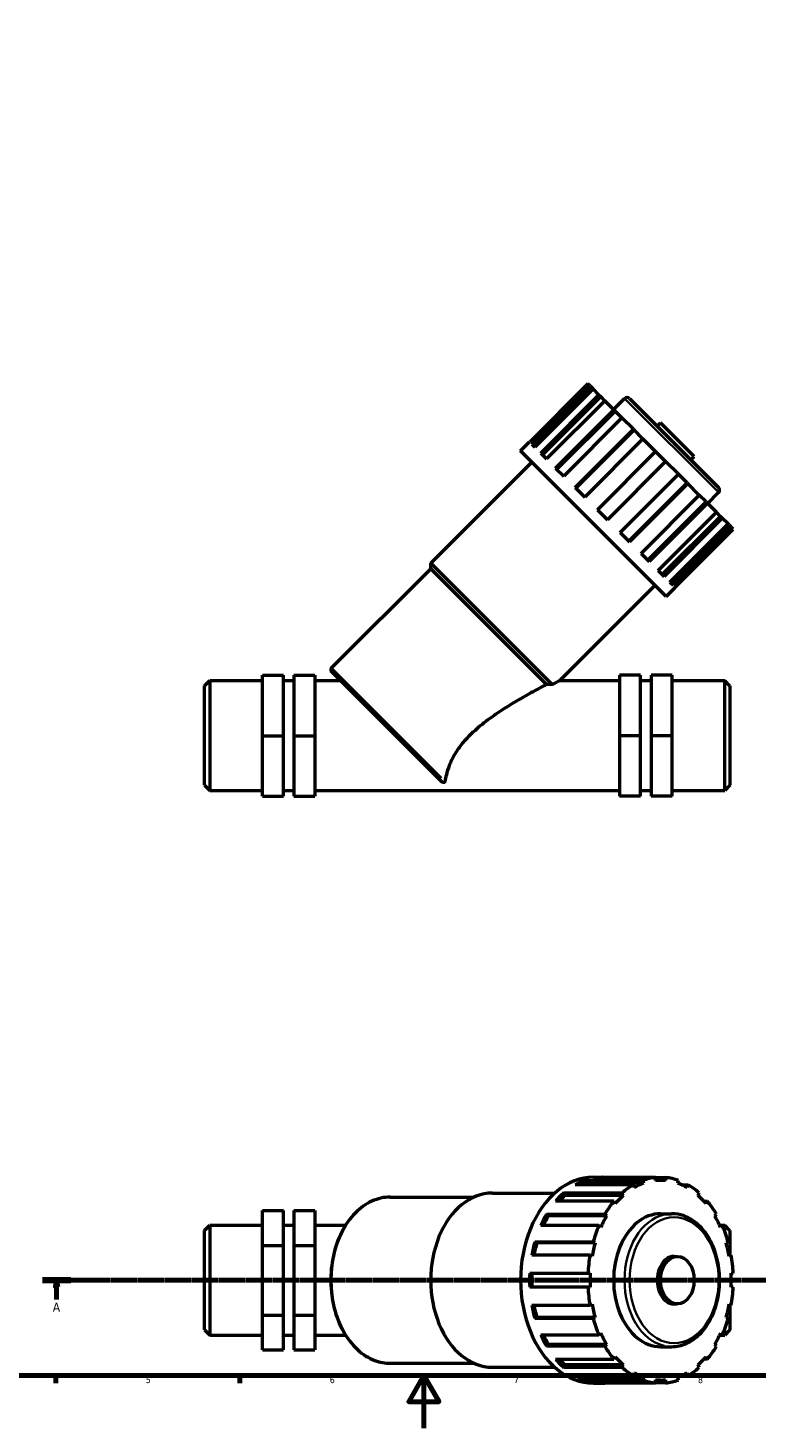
# Model space of a CAD drawing. Header units: millimetres. Extents: x 0 to 902, y 0 to 1066.
# Tile 2 of 7: x 270 to 547, y 0 to 533. Entities that reach past the tile are written whole.
import ezdxf

# ---------------------------------------------------------------- set-up
doc = ezdxf.new("R2010")
doc.units = ezdxf.units.MM
doc.linetypes.add('CHAIN', pattern=[0.7087, 0.4724, -0.0591, 0.1181, -0.0591])
for name, color, linetype, lineweight in [('Border (ISO)', 7, 'Continuous', 70), ('Section Line (ISO)', 7, 'CHAIN', 70), ('Visible (ISO)', 7, 'Continuous', 50), ('Visible Narrow (ISO)', 7, 'Continuous', 35)]:
    doc.layers.add(name, color=color, linetype=linetype, lineweight=lineweight)
doc.styles.add('Label Text (ISO)', font='tahoma.ttf')
doc.styles.add('Note Text (ISO)', font='tahoma.ttf')

# ---------------------------------------------------------------- blocks, each defined once
blk = doc.blocks.new('Borders Default Border')
at = {"layer": 'Border (ISO)'}
for p, q in [((280.33, 20), (280.33, 17.1)), ((350.42, 20), (350.42, 17.1)), ((490.58, 20), (490.58, 17.1))]:
    blk.add_line(p, q, dxfattribs=at)
at = {"layer": 'Border (ISO)', "flags": 128}
for points in [[(20, 20), (20, 574), (821, 574), (821, 20), (20, 20)], [(420.5, 0), (420.5, 20), (414.73, 10), (426.27, 10), (420.5, 20)]]:
    blk.add_lwpolyline(points, dxfattribs=at)
at = {"layer": 'Border (ISO)', "color": 232, "true_color": 0xca0064, "char_height": 2.5, "attachment_point": 7, "style": 'Note Text (ISO)'}
for s, insert in [('5', (314.64, 17.05)), ('6', (384.66, 17.05)), ('7', (454.77, 17.1)), ('8', (524.81, 17.04))]:
    blk.add_mtext(s, dxfattribs=dict(at, insert=insert))
blk = doc.blocks.new('2dTransSection0')
at = {"layer": 'Section Line (ISO)', "linetype": 'CHAIN'}
blk.add_line((275.26, 56.29), (664.83, 56.29), dxfattribs=at)
at = {"layer": 'Section Line (ISO)', "linetype": 'Continuous', "lineweight": 140}
for p, q in [((275.26, 56.29), (286.12, 56.29)), ((653.97, 56.29), (664.83, 56.29))]:
    blk.add_line(p, q, dxfattribs=at)
at = {"layer": 'Section Line (ISO)', "linetype": 'Continuous'}
for p, q in [((280.69, 56.29), (280.19, 53.79)), ((280.19, 53.79), (281.19, 53.79)), ((280.69, 53.79), (280.69, 56.29)), ((281.19, 53.79), (280.69, 56.29)), ((280.69, 48.91), (280.69, 53.79)), ((659.4, 56.29), (658.9, 53.79)), ((658.9, 53.79), (659.9, 53.79)), ((659.4, 53.79), (659.4, 56.29)), ((659.9, 53.79), (659.4, 56.29)), ((659.4, 48.91), (659.4, 53.79))]:
    blk.add_line(p, q, dxfattribs=at)
at = {"layer": 'Section Line (ISO)', "linetype": 'Continuous', "flags": 128}
for points in [[(281.19, 53.79), (280.69, 56.29), (280.19, 53.79), (281.19, 53.79)], [(659.9, 53.79), (659.4, 56.29), (658.9, 53.79), (659.9, 53.79)]]:
    blk.add_lwpolyline(points, dxfattribs=at)
at = {"layer": 'Section Line (ISO)'}
for points in [[(281.19, 53.79), (280.69, 56.29), (280.19, 53.79), (281.19, 53.79)], [(659.9, 53.79), (659.4, 56.29), (658.9, 53.79), (659.9, 53.79)]]:
    blk.add_solid(points, dxfattribs=at)
at = {"layer": 'Section Line (ISO)', "char_height": 3.5, "attachment_point": 7, "style": 'Label Text (ISO)'}
for insert in [(279.2, 44.29), (657.91, 44.29)]:
    blk.add_mtext('A', dxfattribs=dict(at, insert=insert))

msp = doc.modelspace()

# ---------------------------------------------------------------- linework, layer by layer
at = {"layer": 'Visible (ISO)'}
for p, q in [((482.944, 397.662), (460.772, 375.49)), ((461.54, 374.722), (483.712, 396.894)), ((484.505, 396.101), (462.333, 373.929)), ((484.883, 395.723), (462.711, 373.551)), ((483.712, 396.894), (482.944, 397.662)), ((483.712, 396.894), (484.505, 396.101)), ((484.883, 395.723), (484.505, 396.101)), ((487.111, 393.495), (484.883, 395.723)), ((464.939, 371.323), (487.111, 393.495)), ((487.785, 392.821), (465.613, 370.649)), ((489.339, 391.267), (467.167, 369.095)), ((487.111, 393.495), (487.785, 392.821)), ((489.339, 391.267), (487.785, 392.821)), ((492.809, 387.797), (489.339, 391.267)), ((492.686, 387.92), (496.855, 392.089)), ((498.751, 392.089), (532.672, 358.168)), ((470.637, 365.625), (492.809, 387.797)), ((493.299, 387.307), (471.127, 365.135)), ((495.875, 384.731), (473.703, 362.559)), ((492.809, 387.797), (493.299, 387.307)), ((495.875, 384.731), (493.299, 387.307)), ((500.248, 380.358), (495.875, 384.731)), ((478.076, 358.186), (500.248, 380.358)), ((500.505, 380.101), (478.333, 357.929)), ((500.248, 380.358), (500.505, 380.101)), ((503.852, 376.754), (500.505, 380.101)), ((509.315, 381.524), (510.595, 382.803)), ((523.386, 370.012), (510.595, 382.803)), ((457.296, 372.144), (460.707, 375.555)), ((460.707, 375.555), (460.772, 375.49)), ((461.54, 374.722), (462.711, 373.551)), ((503.852, 376.754), (481.68, 354.582)), ((508.7, 371.907), (503.852, 376.754)), ((512.726, 316.713), (457.296, 372.144)), ((464.939, 371.323), (467.167, 369.095)), ((486.527, 349.735), (508.7, 371.907)), ((512.49, 368.117), (490.318, 345.945)), ((512.49, 368.117), (508.7, 371.907)), ((517.337, 363.27), (512.49, 368.117)), ((522.107, 368.732), (523.386, 370.012)), ((423.082, 329.402), (461.56, 367.88)), ((470.637, 365.625), (473.703, 362.559)), ((495.165, 341.097), (517.337, 363.27)), ((520.684, 359.922), (517.337, 363.27)), ((478.076, 358.186), (481.68, 354.582)), ((520.684, 359.922), (498.512, 337.75)), ((520.941, 359.665), (498.769, 337.493)), ((520.684, 359.922), (520.941, 359.665)), ((525.314, 355.292), (520.941, 359.665)), ((503.142, 333.12), (525.314, 355.292)), ((527.89, 352.716), (505.718, 330.544)), ((528.38, 352.226), (506.208, 330.054)), ((527.89, 352.716), (525.314, 355.292)), ((527.89, 352.716), (528.38, 352.226)), ((531.85, 348.756), (528.38, 352.226)), ((528.503, 352.103), (532.672, 356.273)), ((486.527, 349.735), (490.318, 345.945)), ((509.678, 326.584), (531.85, 348.756)), ((533.404, 347.203), (511.232, 325.03)), ((533.404, 347.203), (531.85, 348.756)), ((533.404, 347.203), (534.078, 346.528)), ((534.078, 346.528), (511.906, 324.356)), ((514.134, 322.128), (536.306, 344.3)), ((536.684, 343.922), (514.512, 321.75)), ((537.477, 343.129), (515.305, 320.957)), ((516.073, 320.189), (538.245, 342.361)), ((536.306, 344.3), (534.078, 346.528)), ((536.684, 343.922), (536.306, 344.3)), ((536.684, 343.922), (537.477, 343.129)), ((538.245, 342.361), (537.477, 343.129)), ((495.165, 341.097), (498.769, 337.493)), ((503.142, 333.12), (506.208, 330.054)), ((385.311, 289.499), (423.082, 327.27)), ((469.321, 283.163), (423.082, 329.402)), ((423.082, 327.27), (423.082, 329.402)), ((467.167, 283.185), (423.082, 327.27)), ((509.678, 326.584), (511.906, 324.356)), ((472.167, 284.682), (508.463, 320.977)), ((512.726, 316.713), (516.138, 320.125)), ((514.134, 322.128), (515.305, 320.957)), ((516.073, 320.189), (516.138, 320.125)), ((427.006, 246.39), (385.311, 288.085)), ((336.99, 282.682), (338.99, 284.682)), ((336.99, 244.772), (336.99, 282.682)), ((338.99, 284.682), (338.99, 242.772)), ((338.99, 284.682), (358.99, 284.682)), ((358.99, 286.777), (366.99, 286.777)), ((358.99, 286.676), (358.99, 286.777)), ((358.99, 286.676), (366.99, 286.676)), ((358.99, 263.625), (358.99, 286.676)), ((366.99, 286.676), (366.99, 286.777)), ((366.99, 263.625), (366.99, 286.676)), ((366.99, 284.682), (370.99, 284.682)), ((370.99, 286.777), (370.99, 286.676)), ((370.99, 286.777), (378.99, 286.777)), ((370.99, 286.676), (370.99, 263.625)), ((370.99, 286.676), (378.99, 286.676)), ((378.99, 286.777), (378.99, 286.676)), ((378.99, 286.676), (378.99, 263.625)), ((378.99, 284.682), (388.715, 284.682)), ((472.167, 284.682), (494.99, 284.682)), ((502.99, 286.777), (494.99, 286.777)), ((494.99, 286.777), (494.99, 286.676)), ((502.99, 286.676), (494.99, 286.676)), ((494.99, 286.676), (494.99, 263.625)), ((502.99, 286.676), (502.99, 286.777)), ((502.99, 263.625), (502.99, 286.676)), ((502.99, 284.682), (506.99, 284.682)), ((506.99, 286.777), (506.99, 286.676)), ((514.99, 286.777), (506.99, 286.777)), ((506.99, 286.676), (506.99, 263.625)), ((514.99, 286.676), (506.99, 286.676)), ((514.99, 286.676), (514.99, 286.777)), ((514.99, 263.625), (514.99, 286.676)), ((514.99, 284.682), (534.99, 284.682)), ((534.99, 242.772), (534.99, 284.682)), ((536.99, 282.682), (534.99, 284.682)), ((536.99, 282.682), (536.99, 244.772)), ((358.99, 263.625), (366.99, 263.625)), ((358.99, 240.676), (358.99, 263.625)), ((366.99, 240.676), (366.99, 263.625)), ((370.99, 263.625), (370.99, 240.676)), ((370.99, 263.625), (378.99, 263.625)), ((378.99, 263.625), (378.99, 240.676)), ((502.99, 263.625), (494.99, 263.625)), ((494.99, 263.625), (494.99, 240.676)), ((502.99, 240.676), (502.99, 263.625)), ((506.99, 263.625), (506.99, 240.676)), ((514.99, 263.625), (506.99, 263.625)), ((514.99, 240.676), (514.99, 263.625)), ((336.99, 244.772), (338.99, 242.772)), ((338.99, 242.772), (358.99, 242.772)), ((358.99, 240.676), (366.99, 240.676)), ((366.99, 242.772), (370.99, 242.772)), ((370.99, 240.676), (378.99, 240.676)), ((378.99, 242.772), (494.99, 242.772)), ((502.99, 240.676), (494.99, 240.676)), ((502.99, 242.772), (506.99, 242.772)), ((514.99, 240.676), (506.99, 240.676)), ((514.99, 242.772), (534.99, 242.772)), ((536.99, 244.772), (534.99, 242.772)), ((500.248, 92.655), (478.076, 92.655)), ((481.68, 94.311), (503.852, 94.311)), ((481.68, 94.311), (481.938, 93.19)), ((504.11, 93.19), (481.938, 93.19)), ((485.011, 95.489), (488.423, 95.489)), ((508.7, 95.397), (486.527, 95.397)), ((500.505, 91.534), (500.248, 92.655)), ((503.852, 94.311), (504.11, 93.19)), ((508.7, 95.397), (512.49, 95.397)), ((508.7, 94.218), (508.7, 95.397)), ((510.595, 94.313), (508.7, 94.313)), ((512.49, 95.397), (512.49, 94.218)), ((517.079, 93.19), (517.337, 94.311)), ((518.447, 92.655), (520.941, 92.655)), ((520.941, 92.655), (520.684, 91.534)), ((407.697, 87.951), (439.544, 87.951)), ((446.533, 89.459), (470.241, 89.459)), ((492.809, 86.354), (470.637, 86.354)), ((473.703, 89.504), (495.875, 89.504)), ((473.703, 89.504), (474.193, 88.551)), ((496.365, 88.551), (474.193, 88.551)), ((493.299, 85.4), (492.809, 86.354)), ((495.875, 89.504), (496.365, 88.551)), ((524.824, 88.551), (525.314, 89.504)), ((527.054, 86.354), (528.38, 86.354)), ((528.38, 86.354), (527.89, 85.4)), ((358.99, 82.852), (366.99, 82.852)), ((358.99, 69.485), (358.99, 82.852)), ((366.99, 69.485), (366.99, 82.852)), ((370.99, 82.852), (370.99, 69.485)), ((370.99, 82.852), (378.99, 82.852)), ((378.99, 82.852), (378.99, 69.485)), ((467.167, 81.446), (489.339, 81.446)), ((467.167, 81.446), (467.841, 80.753)), ((490.013, 80.753), (467.841, 80.753)), ((489.339, 81.446), (490.013, 80.753)), ((510.595, 81.62), (514.764, 81.62)), ((531.176, 80.753), (531.85, 81.446)), ((336.99, 75.249), (338.99, 77.249)), ((336.99, 37.339), (336.99, 75.249)), ((338.99, 77.249), (338.99, 35.339)), ((338.99, 77.249), (358.99, 77.249)), ((366.99, 77.249), (370.99, 77.249)), ((378.99, 77.249), (390.682, 77.249)), ((487.111, 77.11), (464.939, 77.11)), ((487.785, 76.417), (487.111, 77.11)), ((533.026, 77.249), (534.99, 77.249)), ((533.091, 77.11), (534.078, 77.11)), ((534.078, 77.11), (533.404, 76.417)), ((534.99, 74.895), (534.99, 77.249)), ((536.99, 75.249), (534.99, 77.249)), ((536.99, 75.249), (536.99, 65.829)), ((358.99, 69.485), (366.99, 69.485)), ((358.99, 42.927), (358.99, 69.485)), ((366.99, 42.927), (366.99, 69.485)), ((370.99, 69.485), (370.99, 42.927)), ((370.99, 69.485), (378.99, 69.485)), ((378.99, 69.485), (378.99, 42.927)), ((462.711, 70.926), (484.883, 70.926)), ((462.711, 70.926), (463.504, 70.562)), ((485.676, 70.562), (463.504, 70.562)), ((484.883, 70.926), (485.676, 70.562)), ((535.513, 70.562), (536.306, 70.926)), ((483.712, 65.829), (461.54, 65.829)), ((484.505, 65.464), (483.712, 65.829)), ((515.711, 65.339), (516.99, 65.339)), ((536.619, 65.829), (537.477, 65.829)), ((537.477, 65.829), (536.684, 65.464)), ((460.772, 58.974), (482.944, 58.974)), ((482.944, 58.974), (483.778, 58.974)), ((537.411, 58.974), (538.245, 58.974)), ((482.944, 53.614), (460.772, 53.614)), ((483.778, 53.614), (482.944, 53.614)), ((538.245, 53.614), (537.411, 53.614)), ((358.99, 42.927), (366.99, 42.927)), ((358.99, 29.736), (358.99, 42.927)), ((366.99, 29.736), (366.99, 42.927)), ((370.99, 42.927), (370.99, 29.736)), ((370.99, 42.927), (378.99, 42.927)), ((378.99, 42.927), (378.99, 29.736)), ((461.54, 46.759), (483.712, 46.759)), ((483.712, 46.759), (484.505, 47.123)), ((515.711, 47.249), (516.99, 47.249)), ((537.477, 46.759), (536.619, 46.759)), ((536.684, 47.123), (537.477, 46.759)), ((536.99, 46.759), (536.99, 37.339)), ((336.99, 37.339), (338.99, 35.339)), ((463.504, 42.026), (462.711, 41.661)), ((484.883, 41.661), (462.711, 41.661)), ((485.676, 42.026), (463.504, 42.026)), ((485.676, 42.026), (484.883, 41.661)), ((534.99, 35.339), (534.99, 37.692)), ((536.99, 37.339), (534.99, 35.339)), ((536.306, 41.661), (535.513, 42.026)), ((338.99, 35.339), (358.99, 35.339)), ((366.99, 35.339), (370.99, 35.339)), ((378.99, 35.339), (390.682, 35.339)), ((464.939, 35.478), (487.111, 35.478)), ((487.111, 35.478), (487.785, 36.17)), ((533.026, 35.339), (534.99, 35.339)), ((534.078, 35.478), (533.091, 35.478)), ((533.404, 36.17), (534.078, 35.478)), ((358.99, 29.736), (366.99, 29.736)), ((370.99, 29.736), (378.99, 29.736)), ((467.841, 31.834), (467.167, 31.141)), ((489.339, 31.141), (467.167, 31.141)), ((490.013, 31.834), (467.841, 31.834)), ((490.013, 31.834), (489.339, 31.141)), ((492.809, 26.234), (493.299, 27.187)), ((510.595, 30.968), (514.764, 30.968)), ((527.89, 27.187), (528.38, 26.234)), ((531.85, 31.141), (531.176, 31.834)), ((407.697, 24.636), (439.544, 24.636)), ((446.533, 23.129), (470.241, 23.129)), ((470.637, 26.234), (492.809, 26.234)), ((474.193, 24.037), (473.703, 23.083)), ((495.875, 23.083), (473.703, 23.083)), ((496.365, 24.037), (474.193, 24.037)), ((496.365, 24.037), (495.875, 23.083)), ((525.314, 23.083), (524.824, 24.037)), ((528.38, 26.234), (527.054, 26.234)), ((478.076, 19.933), (500.248, 19.933)), ((481.938, 19.397), (481.68, 18.276)), ((503.852, 18.276), (481.68, 18.276)), ((504.11, 19.397), (481.938, 19.397)), ((485.011, 17.099), (488.423, 17.099)), ((486.527, 17.191), (508.7, 17.191)), ((500.248, 19.933), (500.505, 21.054)), ((504.11, 19.397), (503.852, 18.276)), ((508.7, 17.191), (508.7, 18.369)), ((510.595, 18.275), (508.7, 18.275)), ((512.49, 17.191), (508.7, 17.191)), ((512.49, 18.369), (512.49, 17.191)), ((517.337, 18.276), (517.079, 19.397)), ((520.941, 19.933), (518.447, 19.933)), ((520.684, 21.054), (520.941, 19.933))]:
    msp.add_line(p, q, dxfattribs=at)
for centre, radius, start, end in [((497.803, 391.141), 1.34, 45, 135), ((531.724, 357.22), 1.34, 315, 45), ((386.019, 288.792), 1, 135, 225)]:
    msp.add_arc(centre, radius, start, end, dxfattribs=at)
for centre, major_axis, start_param, end_param in [((485.011, 56.294), (0, 39.195), 0, 3.1415927), ((488.423, 56.294), (0, 39.195), 0.2457298, 0.3825887), ((488.423, 56.294), (0, 38.019), 0.24361, 0.2964036), ((488.423, 56.294), (0, 39.195), 6.2147558, 6.3516148), ((510.595, 56.294), (0, 39.195), 0.3825887, 0.5598891), ((510.595, 56.294), (0, 38.019), 0.24361, 0.3847086), ((510.595, 56.294), (0, 39.195), 0.0684295, 0.2457298), ((510.595, 56.294), (0, 38.019), 6.212636, 6.3537346), ((510.595, 56.294), (0, 39.195), 6.0374555, 6.2147558), ((510.595, 56.294), (0, 38.019), 5.8984767, 6.0395753), ((510.595, 56.294), (0, 39.195), 5.7232962, 5.9005966), ((446.533, 56.294), (0, 33.165), 0, 3.1415927), ((488.423, 56.294), (0, 39.195), 0.5598891, 0.696748), ((488.423, 56.294), (0, -38.019), 3.6993619, 3.8005146), ((510.595, 56.294), (0, -39.195), 3.8383406, 4.015641), ((510.595, 56.294), (0, -38.019), 3.6993619, 3.8404605), ((510.595, 56.294), (0, 38.019), 5.5843175, 5.7254161), ((510.595, 56.294), (0, 39.195), 5.409137, 5.5864373), ((488.423, 56.294), (0, 39.195), 0.8740483, 1.0109073), ((488.423, 56.294), (0, -38.019), 4.0135211, 4.132994), ((510.595, 56.294), (0, -38.019), 4.0135211, 4.1546198), ((510.595, 56.294), (0, 25.326), 0, 3.1415927), ((510.595, 56.294), (0, 38.019), 5.2701582, 5.4112568), ((510.595, 56.294), (0, -39.195), 4.1524999, 4.3298003), ((510.595, 56.294), (0, 39.195), 5.0949777, 5.2722781), ((488.423, 56.294), (0, 39.195), 1.1882076, 1.3250665), ((488.423, 56.294), (0, -38.019), 4.3276804, 4.4588949), ((510.595, 56.294), (0, -38.019), 4.3276804, 4.468779), ((510.595, 56.294), (0, 38.019), 4.9559989, 5.0970975), ((510.595, 56.294), (0, -39.195), 4.4666592, 4.6439595), ((515.711, 56.294), (0, 9.045), 0, 3.1415927), ((510.595, 56.294), (0, 39.195), 4.7808184, 4.9581188), ((488.423, 56.294), (0, 39.195), 1.5023669, 1.6392258), ((488.423, 56.294), (0, -38.019), 4.6418397, 4.7829383), ((510.595, 56.294), (0, -38.019), 4.6418397, 4.7829383), ((510.595, 56.294), (0, 38.019), 4.6418397, 4.7829383), ((510.595, 56.294), (0, -39.195), 4.7808184, 4.9581188), ((510.595, 56.294), (0, 39.195), 4.4666592, 4.6439595), ((488.423, 56.294), (0, 39.195), 1.8165261, 1.9533851), ((488.423, 56.294), (0, -38.019), 4.9658831, 5.0970975), ((510.595, 56.294), (0, -38.019), 4.9559989, 5.0970975), ((510.595, 56.294), (0, 38.019), 4.3276804, 4.468779), ((510.595, 56.294), (0, -39.195), 5.0949777, 5.2722781), ((510.595, 56.294), (0, 39.195), 4.1524999, 4.3298003), ((488.423, 56.294), (0, 39.195), 2.1306854, 2.2675443), ((488.423, 56.294), (0, -38.019), 5.2917839, 5.4112568), ((510.595, 56.294), (0, -38.019), 5.2701582, 5.4112568), ((510.595, 56.294), (0, 38.019), 4.0135211, 4.1546198), ((510.595, 56.294), (0, -39.195), 5.409137, 5.5864373), ((510.595, 56.294), (0, -38.019), 5.5843175, 5.7254161), ((510.595, 56.294), (0, 38.019), 3.6993619, 3.8404605), ((510.595, 56.294), (0, 39.195), 3.8383406, 4.015641), ((488.423, 56.294), (0, 39.195), 2.4448447, 2.5817036), ((488.423, 56.294), (0, -38.019), 5.6242633, 5.7254161), ((510.595, 56.294), (0, -39.195), 5.7232962, 5.9005966), ((510.595, 56.294), (0, -39.195), 0.3825887, 0.5598891), ((488.423, 56.294), (0, -39.195), 5.9005966, 6.0374555), ((488.423, 56.294), (0, -38.019), 5.9867817, 6.0395753), ((488.423, 56.294), (0, -39.195), 6.2147558, 6.3516148), ((510.595, 56.294), (0, -38.019), 5.8984767, 6.0395753), ((510.595, 56.294), (0, -39.195), 6.0374555, 6.2147558), ((510.595, 56.294), (0, -38.019), 6.212636, 6.3537346), ((510.595, 56.294), (0, -39.195), 0.0684295, 0.2457298), ((510.595, 56.294), (0, -38.019), 0.24361, 0.3847086)]:
    msp.add_ellipse(centre, major_axis=major_axis, ratio=0.7071068, start_param=start_param, end_param=end_param, dxfattribs=at)
msp.add_ellipse((516.99, 56.294), major_axis=(0, -9.045), ratio=0.7071068, dxfattribs=at)
for points, knots in [([(467.167, 283.185), (465.51, 282.312), (463.333, 281.144), (457.658, 277.989), (453.499, 275.578), (447.335, 271.489), (445.293, 270.046), (441.398, 267.004), (439.546, 265.405), (436.777, 262.636), (435.695, 261.444), (433.706, 258.932), (432.802, 257.611), (431.272, 254.956), (430.642, 253.619), (429.655, 251.079), (429.295, 249.878), (428.807, 247.905), (428.641, 247.049), (428.518, 246.293)], [5.432266, 5.432266, 5.432266, 5.432266, 6.276171, 6.276171, 7.6999131, 7.6999131, 8.4117841, 8.4117841, 9.1236552, 9.1236552, 9.5863974, 9.5863974, 10.0491397, 10.0491397, 10.511882, 10.511882, 10.9746243, 10.9746243, 11.3673639, 11.3673639, 11.3673639, 11.3673639]), ([(472.167, 284.682), (472.167, 284.682), (471.901, 284.542), (470.968, 284.046), (470.3, 283.69), (469.441, 283.227), (469.381, 283.195), (469.321, 283.163)], [4.51080736, 4.51080736, 4.51080736, 4.51080736, 4.93097388, 4.93097388, 5.3511404, 5.3511404, 5.38194482, 5.38194482, 5.38194482, 5.38194482]), ([(428.518, 246.293), (428.499, 246.18), (428.465, 246.086), (428.389, 245.968), (428.351, 245.923), (428.269, 245.866), (428.232, 245.846), (428.156, 245.821), (428.12, 245.814), (428.044, 245.807), (428.007, 245.808), (427.918, 245.817), (427.868, 245.828), (427.736, 245.867), (427.654, 245.905), (427.428, 246.026), (427.266, 246.147), (427.073, 246.324), (427.04, 246.356), (427.006, 246.39)], [0, 0, 0, 0, 0.06131638, 0.06131638, 0.09699079, 0.09699079, 0.11881431, 0.11881431, 0.13521528, 0.13521528, 0.15153699, 0.15153699, 0.174179, 0.174179, 0.21762885, 0.21762885, 0.31580381, 0.31580381, 0.33652649, 0.33652649, 0.33652649, 0.33652649]), ([(407.697, 87.951), (405.308, 87.951), (402.921, 87.421), (398.373, 85.358), (396.216, 83.814), (392.334, 79.85), (390.616, 77.415), (387.81, 71.908), (386.727, 68.832), (385.306, 62.361), (384.97, 58.966), (385.078, 52.201), (385.523, 48.831), (387.15, 42.451), (388.333, 39.443), (391.329, 34.096), (393.14, 31.757), (397.209, 28.007), (399.463, 26.589), (403.739, 24.999), (405.717, 24.636), (407.697, 24.636)], [3.1415927, 3.1415927, 3.1415927, 3.1415927, 3.4519487, 3.4519487, 3.766841, 3.766841, 4.08795, 4.08795, 4.4113694, 4.4113694, 4.7350456, 4.7350456, 5.0586732, 5.0586732, 5.3823542, 5.3823542, 5.7056332, 5.7056332, 6.0260523, 6.0260523, 6.2831853, 6.2831853, 6.2831853, 6.2831853]), ([(514.764, 30.968), (516.677, 30.968), (518.587, 31.385), (522.234, 33.005), (523.964, 34.222), (527.097, 37.356), (528.488, 39.293), (530.768, 43.683), (531.652, 46.142), (532.816, 51.319), (533.096, 54.037), (533.027, 59.458), (532.677, 62.16), (531.378, 67.281), (530.429, 69.7), (528.015, 74.005), (526.551, 75.892), (523.253, 78.912), (521.425, 80.056), (517.959, 81.33), (516.362, 81.62), (514.764, 81.62)], [0, 0, 0, 0, 0.3043447, 0.3043447, 0.6156153, 0.6156153, 0.9371194, 0.9371194, 1.2627927, 1.2627927, 1.5890014, 1.5890014, 1.9151387, 1.9151387, 2.24135, 2.24135, 2.5668143, 2.5668143, 2.8873018, 2.8873018, 3.1415927, 3.1415927, 3.1415927, 3.1415927])]:
    msp.add_open_spline(points, degree=3, knots=knots, dxfattribs=at)
msp.add_open_spline([(469.321, 283.163), (468.604, 283.17), (467.885, 283.177), (467.167, 283.185)], degree=3, dxfattribs=at)
at = {"layer": 'Visible Narrow (ISO)'}
for p, q in [((532.451, 356.493), (497.076, 391.868)), ((385.525, 289.285), (427.186, 247.625))]:
    msp.add_line(p, q, dxfattribs=at)
for centre, major_axis, start_param, end_param in [((407.697, 56.294), (0, -31.658), 3.2986723, 6.1261057), ((514.764, 56.294), (0, 25.326), 0.1570796, 2.984513)]:
    msp.add_ellipse(centre, major_axis=major_axis, ratio=0.7071068, start_param=start_param, end_param=end_param, dxfattribs=at)
msp.add_ellipse((515.711, 56.294), major_axis=(0, -23.986), ratio=0.7071068, dxfattribs=at)

# ---------------------------------------------------------------- block references
msp.add_blockref('Borders Default Border', (0, 0))
at = {"layer": 'Section Line (ISO)'}
msp.add_blockref('2dTransSection0', (0, 0), dxfattribs=at)

doc.saveas('drawing.dxf')
